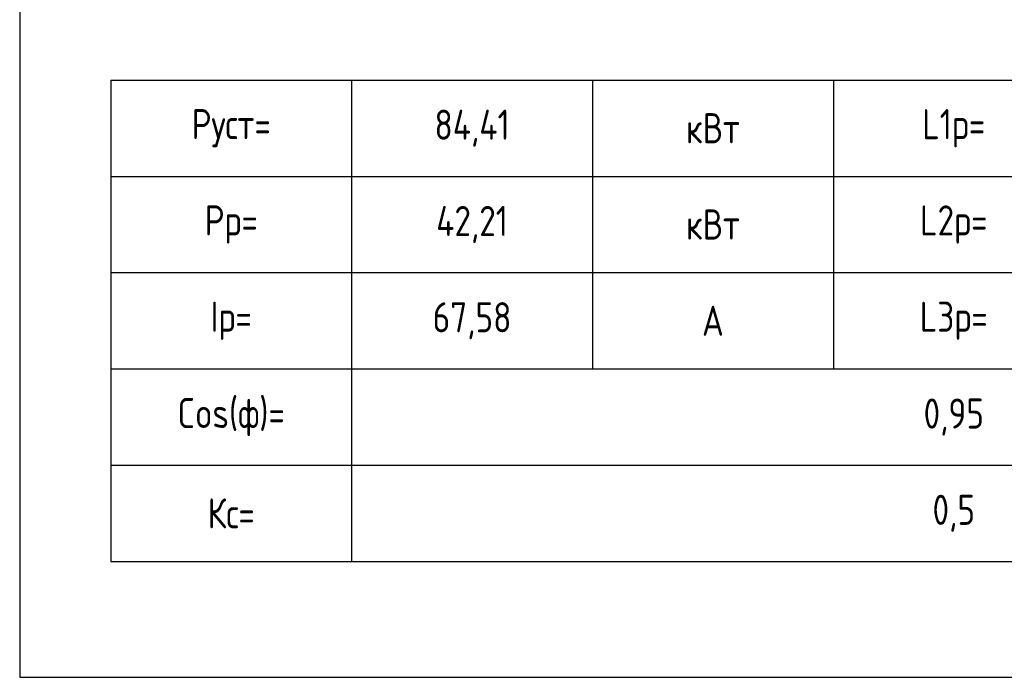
# Model space of a CAD drawing. Header units: millimetres. Extents: x -214 to 283929, y 1291 to 21053.
# Tile 1 of 2: x 55 to 137, y 1291 to 1346. Entities that reach past the tile are written whole.
import ezdxf

# ---------------------------------------------------------------- set-up
doc = ezdxf.new("R2010")
doc.units = ezdxf.units.MM
doc.styles.add('Unecom', font='GOST2304A_0.ttf', dxfattribs={"height": 2.5})

# ---------------------------------------------------------------- blocks, each defined once
blk = doc.blocks.new('*T30')
at = {"color": 0, "linetype": 'ByBlock', "lineweight": -2, "transparency": 16777216}
blk.add_line((0, 0), (120, 0), dxfattribs=at)
at = {"linetype": 'ByBlock', "lineweight": -2, "transparency": 16777216}
for p, q in [((0, 0), (0, -40)), ((20, 0), (20, -40)), ((40, 0), (40, -24)), ((60, 0), (60, -24)), ((80, 0), (80, -24)), ((100, 0), (100, -24)), ((120, 0), (120, -40)), ((0, -8), (120, -8)), ((0, -16), (120, -16)), ((0, -24), (120, -24)), ((0, -32), (120, -32)), ((0, -40), (120, -40))]:
    blk.add_line(p, q, dxfattribs=at)
at = {"color": 0, "lineweight": -3, "transparency": 16777216, "char_height": 2.5, "attachment_point": 5, "style": 'Unecom'}
for s, insert, width in [('{\\fGOST 2.304 type A|b0|i0|c0;Руст=', (10, -4), 20), ('{\\fGOST 2.304 type A|b0|i0|c0;84,41', (30, -4), 20), ('{\\fGOST 2.304 type A|b0|i0|c0;кВт', (50, -4), 20), ('{\\fGOST 2.304 type A|b0|i0|c0;L1р=', (70, -4), 20), ('{\\fGOST 2.304 type A|b0|i0|c0;13,89', (90, -4), 20), ('{\\fGOST 2.304 type A|b0|i0|c0;кВт', (110, -4), 20), ('{\\fGOST 2.304 type A|b0|i0|c0;Рр=', (10, -12), 20), ('{\\fGOST 2.304 type A|b0|i0|c0;42,21', (30, -12), 20), ('{\\fGOST 2.304 type A|b0|i0|c0;кВт', (50, -12), 20), ('{\\fGOST 2.304 type A|b0|i0|c0;L2р=', (70, -12), 20), ('{\\fGOST 2.304 type A|b0|i0|c0;14,32', (90, -12), 20), ('{\\fGOST 2.304 type A|b0|i0|c0;кВт', (110, -12), 20), ('{\\fGOST 2.304 type A|b0|i0|c0;Iр=', (10, -20), 20), ('{\\fGOST 2.304 type A|b0|i0|c0;67,58', (30, -20), 20), ('{\\fGOST 2.304 type A|b0|i0|c0;А', (50, -20), 20), ('{\\fGOST 2.304 type A|b0|i0|c0;L3р=', (70, -20), 20), ('{\\fGOST 2.304 type A|b0|i0|c0;14,00', (90, -20), 20), ('{\\fGOST 2.304 type A|b0|i0|c0;кВт', (110, -20), 20), ('{\\fGOST 2.304 type A|b0|i0|c0;Cos(ф)=', (10, -28), 20), ('{\\fGOST 2.304 type A|b0|i0|c0;0,95', (70, -28), 100), ('{\\fGOST 2.304 type A|b0|i0|c0;Кс=', (10, -36), 20), ('{\\fGOST 2.304 type A|b0|i0|c0;0,5', (70, -36), 100)]:
    blk.add_mtext(s, dxfattribs=dict(at, insert=insert, width=width))

msp = doc.modelspace()

# ---------------------------------------------------------------- linework, layer by layer
at = {"color": 6}
msp.add_lwpolyline([(395, 1577.99), (55, 1577.99), (55, 1290.99), (395, 1290.99), (395, 1577.99)], dxfattribs=at)

# ---------------------------------------------------------------- block references
msp.add_blockref('*T30', (62.564, 1340.617))

doc.saveas('drawing.dxf')
